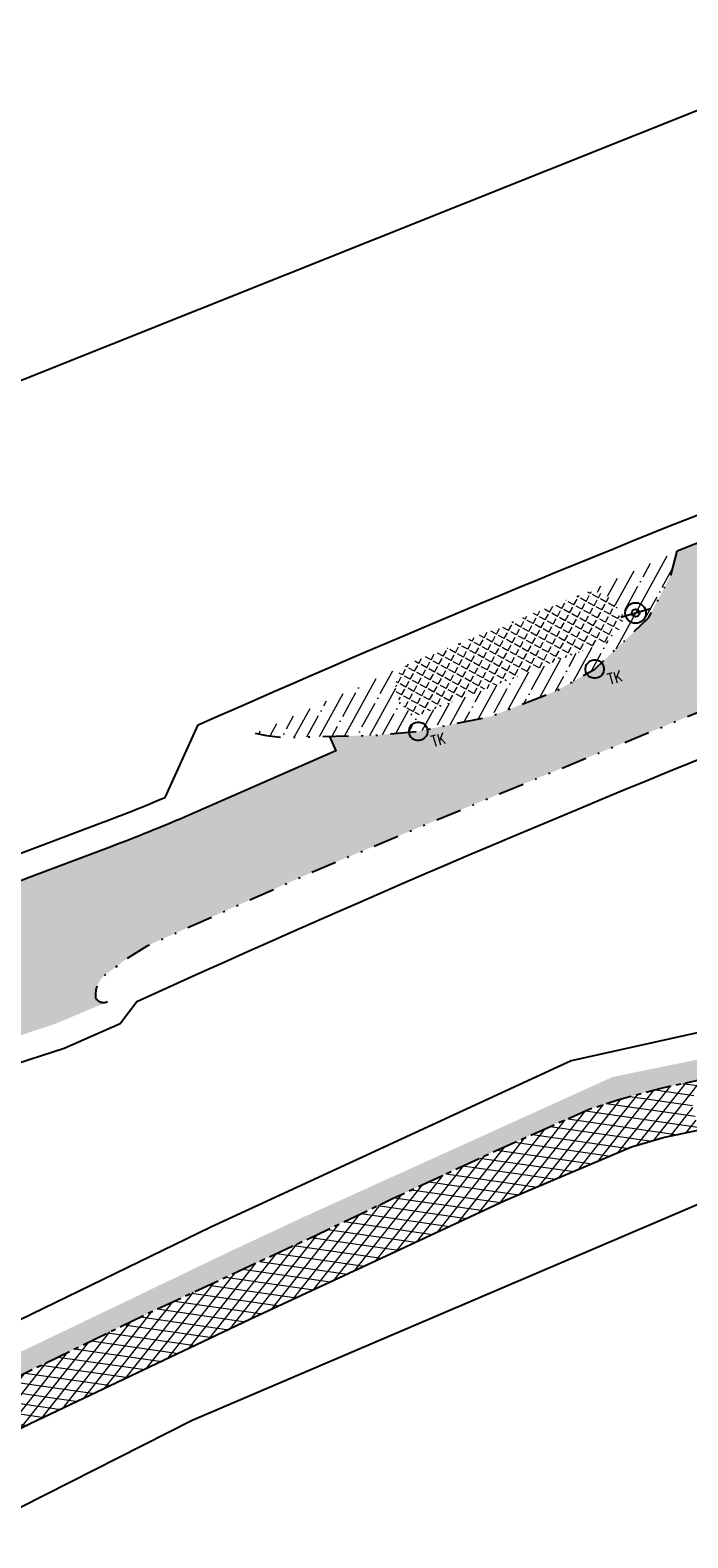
# Model space of a CAD drawing. Header units: metres. Extents: x 152057 to 155740, y 463538 to 465228.
# Tile 20 of 65: x 152577 to 152615, y 463956 to 464044. Entities that reach past the tile are written whole.
import ezdxf

# ---------------------------------------------------------------- set-up
doc = ezdxf.new("R2010")
doc.units = ezdxf.units.M
doc.linetypes.add('CENTER__G5', pattern=[2.4, 1.5, -0.3, 0.3, -0.3])
doc.linetypes.add('DIVIDE__G5', pattern=[3.75, 1.5, -0.75, 0, -0.75, 0, -0.75])
doc.layers.add('-DR-alg-kader', color=3, linetype='Continuous', plot=False)
for name, color, linetype in [('-DR-alg-projectgrens 1-500', 3, 'PROJECTGRENS_1-500'), ('-DR-v-inr-verkeersbordpaal', 2, 'Continuous'), ('-DR-v-rio-trottoirkolk', 1, 'Continuous'), ('-DR-v-vh-band 10x20', 5, 'CENTER__G5'), ('-DR-v-vh-band 18-20x25', 5, 'DIVIDE__G5'), ('-DR-v-vh-kantverharding', 1, 'Continuous')]:
    doc.layers.add(name, color=color, linetype=linetype)
for name, color, linetype, lineweight in [('-DR-v-gr-begroeiing', 84, 'Continuous', 9), ('-DR-v-gr-dempen watergang', 170, 'Continuous', 9), ('-DR-v-gr-frezen', 84, 'Continuous', 9), ('-DR-v-vh-arc-asfalt opbreken', 252, 'Continuous', 9), ('-DR-v-vh-arc-BSS keiformaat', 252, 'Continuous', 9)]:
    doc.layers.add(name, color=color, linetype=linetype, lineweight=lineweight)
doc.styles.add('18_100', font='romans.shx', dxfattribs={"width": 0.8, "height": 0.18})
doc.styles.add('18_200', font='romans.shx', dxfattribs={"width": 0.8, "height": 0.36})
doc.linetypes.add('PROJECTGRENS_1-500', pattern='A,0.8,-0.32,[133,ltypeshp.shx,S=0.32,R=0,X=-0.32,Y=0],-0.32,3.18', length=4.62)

# ---------------------------------------------------------------- blocks, each defined once
blk = doc.blocks.new('trottoirkolk bestaand')
at = {"ltscale": 2}
blk.add_ellipse((0, 0), major_axis=(-0.1271585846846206, 0.1271585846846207), ratio=0.9999999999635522, start_param=3.926990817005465, end_param=10.21017612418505, dxfattribs=at)
at = {"ltscale": 2, "style": '18_100', "width": 0.8000000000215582}
blk.add_text('TK', height=0.2160000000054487, dxfattribs=at).set_placement((0.1925943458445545, -0.3747726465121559))
at = {"style": '18_200', "width": 0.8}
blk.add_attdef('HOOGTE', (0.2141699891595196, 0.1788025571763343), '', height=0.25, dxfattribs=at)
blk = doc.blocks.new('verkeersbord')
blk.add_line((-0.2999998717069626, 0.0002770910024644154), (0.2999998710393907, -0.0002770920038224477))
for radius in [0.1999999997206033, 0.07454196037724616]:
    blk.add_circle((2.384185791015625e-11, -2.384185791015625e-11), radius)
at = {"style": '18_200', "width": 0.8}
blk.add_attdef('HOOGTE', (0.2445536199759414, 0.1777872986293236), '', height=0.25, dxfattribs=at)

msp = doc.modelspace()

# ---------------------------------------------------------------- hatches: boundary and pattern name
at = {"layer": '-DR-v-gr-begroeiing'}
h = msp.add_hatch(dxfattribs=at)
h.set_pattern_fill('ANSI38', color=256, scale=0.15)
h.set_pattern_definition([(66.78165376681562, (152421.663329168, 463846.2438439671), (-0.4376781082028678, 0.1877549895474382), []), (156.7816537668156, (152421.663329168, 463846.2438439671), (-1.063111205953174, -0.0621681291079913), [1.190625, -0.714375])])
h.paths.add_polyline_path([(152593.505, 463973.399), (152597.99, 463975.538), (152603.68, 463978.185), (152609.419, 463980.7430000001), (152611.113, 463981.309), (152613.646, 463981.9820000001), (152624.575, 463984.3780000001), (152624.981, 463984.4540000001), (152637.31, 463989.3640000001), (152646.467, 463992.9190000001), (152646.2626940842, 463993.7721455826), (152646.1064248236, 463993.7099647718), (152636.8292489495, 463990.078287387), (152634.9502701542, 463989.3112960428), (152627.4480333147, 463986.3724611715), (152625.7211919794, 463985.8195909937), (152623.6636261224, 463985.1558600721), (152615.8517750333, 463983.6657902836), (152610.8241200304, 463982.6375646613), (152592.8465468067, 463974.4834475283), (152588.777342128, 463972.5801579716), (152568.6037097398, 463962.9002536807), (152561.7221882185, 463959.4859795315), (152541.0998500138, 463948.5864434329), (152515.7911399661, 463934.3202979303), (152514.3020652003, 463933.4598325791), (152514.1084362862, 463933.3438107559), (152515.084190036, 463931.7153745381), (152516.6520000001, 463932.8290000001), (152522.258, 463936.5140000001), (152534.341, 463943.3690000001), (152546.3430000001, 463949.932), (152558.8, 463956.496), (152571.045, 463962.6800000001), (152583.788, 463968.8730000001)])
at = {"layer": '-DR-v-gr-dempen watergang'}
h = msp.add_hatch(dxfattribs=at)
h.set_pattern_fill('ANGLE', color=256, scale=0.075, angle=45)
h.set_pattern_definition([(61.281974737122, (152511.2270875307, 463896.8356202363), (-0.4594357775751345, 0.2517216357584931), [0.381, -0.142875]), (151.281974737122, (152511.2270875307, 463896.8356202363), (-0.2517216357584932, -0.4594357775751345), [0.381, -0.142875])])
edge = h.paths.add_edge_path()
edge.add_line((152598.9742400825, 464003.9980461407), (152599.1378250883, 464003.582194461))
edge.add_line((152599.1378250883, 464003.582194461), (152610.5259999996, 464008.0619999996))
edge.add_line((152610.5259999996, 464008.0619999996), (152611.509, 464009.012))
edge.add_line((152611.509, 464009.012), (152611.196, 464009.599))
edge.add_line((152611.196, 464009.599), (152611.1356937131, 464009.8930263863))
edge.add_arc((152609.6330662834, 464009.3411067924), 1.600782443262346, 20.1684362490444, 102.1553742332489)
edge.add_line((152609.296, 464010.906), (152598.880839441, 464006.7182113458))
edge.add_arc((152599.7858992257, 464005.3876017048), 1.609240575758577, 124.222922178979, 239.7101925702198)
at = {"layer": '-DR-v-gr-frezen'}
h = msp.add_hatch(dxfattribs=at)
h.set_pattern_fill('ANSI35', color=256, scale=0.2)
h.set_pattern_definition([(61.281974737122, (152511.2270875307, 463896.8356202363), (-1.113783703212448, 0.6102342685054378), []), (61.281974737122, (152512.0890968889, 463897.0873950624), (-1.113783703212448, 0.6102342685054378), [1.5875, -0.3175, 0, -0.3175])])
edge = h.paths.add_edge_path()
edge.add_line((152598.8808394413, 464006.7182113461), (152589.9919999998, 464002.6830000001))
edge.add_line((152589.9919999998, 464002.6830000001), (152590.656, 464002.544))
edge.add_line((152590.656, 464002.544), (152591.571, 464002.4450000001))
edge.add_line((152591.571, 464002.4450000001), (152596.892, 464002.5550000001))
edge.add_line((152596.892, 464002.5550000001), (152599.489, 464002.7970000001))
edge.add_line((152599.489, 464002.7970000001), (152603.694, 464003.656))
edge.add_line((152603.694, 464003.656), (152607.58, 464005.17))
edge.add_line((152607.58, 464005.17), (152609.777, 464006.424))
edge.add_line((152609.777, 464006.424), (152612.909, 464009.4050000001))
edge.add_line((152612.909, 464009.4050000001), (152614.2, 464011.8700000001))
edge.add_line((152614.2, 464011.8700000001), (152614.5766643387, 464013.3000689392))
edge.add_line((152614.5766643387, 464013.3000689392), (152609.2959999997, 464010.906))
edge.add_arc((152609.6330662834, 464009.3411067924), 1.600782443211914, 20.168436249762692, 102.15537424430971, ccw=False)
edge.add_line((152611.135693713, 464009.8930263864), (152611.196, 464009.599))
edge.add_line((152611.196, 464009.599), (152611.509, 464009.012))
edge.add_line((152611.509, 464009.012), (152610.5259999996, 464008.0619999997))
edge.add_line((152610.5259999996, 464008.0619999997), (152599.1378250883, 464003.582194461))
edge.add_line((152599.1378250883, 464003.582194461), (152598.9742400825, 464003.9980461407))
edge.add_arc((152599.7858992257, 464005.3876017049), 1.609240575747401, 124.2229221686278, 239.7101925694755, ccw=False)
at = {"layer": '-DR-v-vh-arc-asfalt opbreken'}
h = msp.add_hatch(dxfattribs=at)
h.set_pattern_fill('AVH-ASFALT_LAAG1-D', color=256, scale=20, angle=90, pattern_type=2)
h.set_pattern_definition([(171.7816537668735, (121881.1328941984, 951214.3527017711), (-0.08576751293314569, -0.5938383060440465), []), (231.7816537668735, (121881.1328941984, 951214.3527017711), (0.4713953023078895, -0.3711959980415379), [])])
edge = h.paths.add_edge_path()
edge.add_line((152615.3393744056, 463981.5166598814), (152624.6986502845, 463983.6365808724))
edge.add_arc((152621.1741790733, 463999.1923065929), 15.95000000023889, 282.7660110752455, 292.0542801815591)
edge.add_line((152627.1631617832, 463984.4093912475), (152638.0198330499, 463988.8077399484))
edge.add_line((152638.0198330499, 463988.8077399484), (152651.9019016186, 463994.0680171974))
edge.add_line((152651.9019016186, 463994.0680171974), (152656.744438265, 463995.6624973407))
edge.add_arc((152641.7481608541, 464041.2071365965), 47.95000001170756, 288.2249296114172, 296.8819693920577)
edge.add_line((152663.4289472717, 463998.4386201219), (152667.5588937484, 464000.5322276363))
edge.add_line((152667.5588937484, 464000.5322276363), (152667.0191692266, 464001.5656233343))
edge.add_line((152667.0191692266, 464001.5656233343), (152661.402, 463998.4700000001))
edge.add_line((152661.402, 463998.4700000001), (152660.551, 463998.0500000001))
edge.add_line((152660.551, 463998.0500000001), (152659.291, 463997.5350000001))
edge.add_line((152659.291, 463997.5350000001), (152654.593, 463995.872))
edge.add_line((152654.593, 463995.872), (152646.4669999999, 463992.9190000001))
edge.add_line((152646.4669999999, 463992.9190000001), (152637.31, 463989.3640000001))
edge.add_line((152637.31, 463989.3640000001), (152624.9809999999, 463984.4540000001))
edge.add_line((152624.9809999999, 463984.4540000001), (152624.5749999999, 463984.3780000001))
edge.add_line((152624.5749999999, 463984.3780000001), (152613.646, 463981.9820000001))
edge.add_line((152613.646, 463981.9820000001), (152611.113, 463981.3090000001))
edge.add_line((152611.113, 463981.3090000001), (152609.419, 463980.7430000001))
edge.add_line((152609.419, 463980.7430000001), (152603.68, 463978.1850000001))
edge.add_line((152603.68, 463978.1850000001), (152597.99, 463975.5380000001))
edge.add_line((152597.99, 463975.5380000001), (152593.505, 463973.3990000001))
edge.add_line((152593.505, 463973.3990000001), (152583.788, 463968.8730000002))
edge.add_line((152583.788, 463968.8730000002), (152571.045, 463962.6800000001))
edge.add_line((152571.045, 463962.6800000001), (152558.8, 463956.4960000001))
edge.add_line((152558.8, 463956.4960000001), (152546.3430000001, 463949.9320000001))
edge.add_line((152546.3430000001, 463949.9320000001), (152534.341, 463943.3690000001))
edge.add_line((152534.341, 463943.3690000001), (152522.258, 463936.5140000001))
edge.add_line((152522.258, 463936.5140000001), (152522.120322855, 463936.4235004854))
edge.add_line((152522.120322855, 463936.4235004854), (152523.6830080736, 463933.7115445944))
edge.add_line((152523.6830080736, 463933.7115445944), (152524.099, 463933.9830000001))
edge.add_line((152524.099, 463933.9830000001), (152530.778, 463937.5910000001))
edge.add_line((152530.778, 463937.5910000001), (152540.983, 463943.8440000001))
edge.add_line((152540.983, 463943.8440000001), (152551.422, 463949.4950000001))
edge.add_line((152551.422, 463949.4950000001), (152559.181, 463953.5740000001))
edge.add_line((152559.181, 463953.5740000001), (152569.117, 463958.5650000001))
edge.add_line((152569.117, 463958.5650000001), (152576.877, 463962.3960000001))
edge.add_line((152576.877, 463962.3960000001), (152589.6850000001, 463968.4810000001))
edge.add_line((152589.6850000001, 463968.4810000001), (152598.451, 463972.5820000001))
edge.add_line((152598.451, 463972.5820000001), (152604.53, 463975.4190000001))
edge.add_line((152604.53, 463975.4190000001), (152611.911, 463978.5370000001))
edge.add_line((152611.911, 463978.5370000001), (152613.849, 463979.0990000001))
edge.add_line((152613.849, 463979.0990000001), (152615.8192363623, 463979.5242626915))
edge.add_line((152615.8192363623, 463979.5242626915), (152615.3393744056, 463981.5166598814))
at = {"layer": '-DR-v-vh-arc-BSS keiformaat'}
h = msp.add_hatch(dxfattribs=at)
h.set_pattern_fill('ANSI36', color=256, scale=0.1, angle=90)
h.set_pattern_definition([(151.281974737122, (152511.2270875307, 463896.8356202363), (-0.6398389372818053, -0.0114684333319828), [0.7937500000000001, -0.15875, 0, -0.15875])])
edge = h.paths.add_edge_path()
edge.add_line((152710.034, 464038.9790000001), (152708.664, 464039.7420000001))
edge.add_line((152708.664, 464039.7420000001), (152707.164, 464041.469))
edge.add_line((152707.164, 464041.469), (152706.3420000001, 464042.9460000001))
edge.add_line((152706.3420000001, 464042.9460000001), (152705.4414391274, 464045.0820171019))
edge.add_line((152705.4414391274, 464045.0820171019), (152684.4905958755, 464038.1499080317))
edge.add_line((152684.4905958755, 464038.1499080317), (152686.277, 464037.639))
edge.add_line((152686.277, 464037.639), (152688.076, 464036.5620000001))
edge.add_line((152688.076, 464036.5620000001), (152689.542, 464035.1800000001))
edge.add_arc((152689.1220981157, 464034.988396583), 0.4615511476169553, -66.53263217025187, 24.527461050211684, ccw=False)
edge.add_line((152689.3059001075, 464034.5650217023), (152683.122, 464032.2860000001))
edge.add_line((152683.122, 464032.2860000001), (152670.7920000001, 464028.513))
edge.add_line((152670.7920000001, 464028.513), (152665.532, 464026.8850000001))
edge.add_line((152665.532, 464026.8850000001), (152657.11, 464024.0040000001))
edge.add_line((152657.11, 464024.0040000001), (152643.6510000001, 464019.312))
edge.add_line((152643.6510000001, 464019.312), (152637.0000000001, 464016.697))
edge.add_line((152637.0000000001, 464016.697), (152627.5419999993, 464013.1969999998))
edge.add_arc((152627.3453418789, 464013.621195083), 0.4675637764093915, 153.7490782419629, 294.8725813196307, ccw=False)
edge.add_line((152626.9259999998, 464013.8279999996), (152632.6222896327, 464023.3240711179))
edge.add_arc((152637.7675705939, 464020.2376356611), 5.999999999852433, 115.6640101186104, 149.0422465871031, ccw=False)
edge.add_arc((152635.3855591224, 464025.1950564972), 0.500000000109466, 20.559979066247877, 115.66401009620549, ccw=False)
edge.add_line((152635.8537116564, 464025.3706503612), (152636.6213500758, 464023.3240419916))
edge.add_line((152636.6213500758, 464023.3240419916), (152666.4440472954, 464034.509889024))
edge.add_line((152666.4440472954, 464034.509889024), (152666.1486858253, 464035.297355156))
edge.add_arc((152667.0849908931, 464035.6485428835), 0.9999999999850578, 105.7785867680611, 200.5599790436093, ccw=False)
edge.add_line((152666.8130702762, 464036.6108625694), (152663.9056180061, 464036.0377498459))
edge.add_arc((152664.8726032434, 464031.132146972), 5.00000000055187, 101.1510987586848, 110.4789074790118)
edge.add_line((152663.1232905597, 464035.8161522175), (152630.3513540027, 464024.2795125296))
edge.add_arc((152633.7132071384, 464014.7295533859), 10.12441485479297, 109.3934965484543, 124.5752313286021)
edge.add_arc((152635.375545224, 464012.3176271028), 13.0537076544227, 124.5752313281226, 151.1656309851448)
edge.add_line((152623.9402683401, 464018.6131593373), (152623.5094848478, 464017.790633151))
edge.add_arc((152623.9524146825, 464017.5586565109), 0.5000000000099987, 152.3574988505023, 292.1309985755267)
edge.add_line((152624.1407774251, 464017.095494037), (152614.5766643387, 464013.3000689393))
edge.add_line((152614.5766643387, 464013.3000689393), (152614.2000000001, 464011.8700000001))
edge.add_line((152614.2000000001, 464011.8700000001), (152612.9090000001, 464009.4050000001))
edge.add_line((152612.9090000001, 464009.4050000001), (152609.777, 464006.4240000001))
edge.add_line((152609.777, 464006.4240000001), (152607.58, 464005.17))
edge.add_line((152607.58, 464005.17), (152603.694, 464003.656))
edge.add_line((152603.694, 464003.656), (152599.489, 464002.7970000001))
edge.add_line((152599.489, 464002.7970000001), (152596.8920000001, 464002.5550000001))
edge.add_line((152596.8920000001, 464002.5550000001), (152594.3174431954, 464002.501776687))
edge.add_line((152594.3174431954, 464002.501776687), (152594.6808529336, 464001.6635795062))
edge.add_line((152594.6808529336, 464001.6635795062), (152585.8751901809, 463997.7927248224))
edge.add_arc((152546.3481498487, 464089.6492057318), 100.0000000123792, 290.66737642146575, 293.2828394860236, ccw=False)
edge.add_line((152581.642365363, 463996.0846913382), (152576.6668131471, 463994.2078236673))
edge.add_arc((152603.1374747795, 463924.0344378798), 75.00000000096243, 110.6673764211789, 113.7325281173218)
edge.add_line((152572.952408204, 463992.6920066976), (152573.051, 463991.958))
edge.add_line((152573.051, 463991.958), (152573.0550000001, 463989.702))
edge.add_line((152573.0550000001, 463989.702), (152572.3735680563, 463987.2544715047))
edge.add_line((152572.3735680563, 463987.2544715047), (152572.092, 463986.9990000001))
edge.add_line((152572.092, 463986.9990000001), (152571.402, 463986.421))
edge.add_line((152571.402, 463986.421), (152569.704, 463985.3010000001))
edge.add_line((152569.704, 463985.3010000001), (152567.4730000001, 463984.224))
edge.add_line((152567.4730000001, 463984.224), (152559.3480000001, 463980.4620000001))
edge.add_line((152559.3480000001, 463980.4620000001), (152575.072, 463984.658))
edge.add_line((152575.072, 463984.658), (152578.312, 463985.724))
edge.add_line((152578.312, 463985.724), (152581.3820000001, 463987.013))
edge.add_arc((152581.1559578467, 463987.4715609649), 0.5112467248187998, 208.5784709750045, 296.2404423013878, ccw=False)
edge.add_arc((152582.3139531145, 463987.4057386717), 1.616862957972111, 138.9293538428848, 186.3468245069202, ccw=False)
edge.add_line((152581.095, 463988.4680000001), (152582.529, 463989.5550000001))
edge.add_line((152582.529, 463989.5550000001), (152583.7340000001, 463990.3050000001))
edge.add_line((152583.7340000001, 463990.3050000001), (152593.663, 463994.74))
edge.add_line((152593.663, 463994.74), (152604.646, 463999.3290000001))
edge.add_line((152604.646, 463999.3290000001), (152617.314, 464004.527))
edge.add_line((152617.314, 464004.527), (152627.857, 464008.6830000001))
edge.add_line((152627.857, 464008.6830000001), (152638.1760000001, 464012.7380000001))
edge.add_line((152638.1760000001, 464012.7380000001), (152645.373, 464015.3950000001))
edge.add_line((152645.373, 464015.3950000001), (152659.384, 464020.3300000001))
edge.add_line((152659.384, 464020.3300000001), (152667.367, 464022.959))
edge.add_line((152667.367, 464022.959), (152672.998, 464024.804))
edge.add_line((152672.998, 464024.804), (152683.6540000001, 464028.115))
edge.add_line((152683.6540000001, 464028.115), (152693.052, 464030.9950000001))
edge.add_line((152693.052, 464030.9950000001), (152694.3976513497, 464031.2805812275))
edge.add_line((152694.3976513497, 464031.2805812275), (152707.497, 464035.605))
edge.add_line((152707.497, 464035.605), (152715.8920000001, 464038.175))
edge.add_line((152715.8920000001, 464038.175), (152715.977, 464038.426))
edge.add_line((152715.977, 464038.426), (152712.173, 464038.198))
edge.add_line((152712.173, 464038.198), (152710.034, 464038.9790000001))

# ---------------------------------------------------------------- linework, layer by layer
at = {"layer": '-DR-alg-kader'}
msp.add_lwpolyline([(152866.9292938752, 464024.1721610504), (152421.6633291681, 463846.2438439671), (152381.9587829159, 463945.6045493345), (152827.2247476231, 464123.5328664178)], close=True, dxfattribs=at)
at = {"layer": '-DR-alg-projectgrens 1-500', "flags": 128}
for points in [[(152877.706645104, 464076.4434349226), (152906.2492034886, 464079.6061360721), (152930.6803876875, 464081.6383140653), (152941.2223367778, 464082.4338940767), (152942.7717158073, 464081.1764585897), (152971.7402047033, 464083.3286589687, 0.342855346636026), (152979.3888824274, 464090.2392996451), (152980.9862359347, 464099.249747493), (152988.4203223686, 464097.9318480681), (152987.9335306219, 464095.1859238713), (153019.5858828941, 464091.8286668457, -0.1186970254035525), (153016.4517935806, 464101.6404958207), (153016.1864530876, 464105.27444543), (153022.9304224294, 464105.7048167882), (153023.1912559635, 464102.1325918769, 0.1004424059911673), (153024.8265199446, 464096.2944404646), (153028.2077944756, 464091.4587020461, 0.09518826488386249), (153031.4830929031, 464088.2777545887), (153034.398681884, 464086.3634635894, 0.1236645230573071), (153043.1873450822, 464083.3049202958), (153077.7593281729, 464080.22609248), (153090.0325303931, 464077.3256021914), (153105.7370416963, 464074.2000628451), (153139.0722904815, 464069.1884082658), (153190.9938920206, 464059.082407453), (153197.3451861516, 464057.6405184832), (153196.935937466, 464056.375341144), (153233.2128316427, 464046.6791584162), (153241.6129573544, 464046.3341116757, -0.02169002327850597), (153245.7174522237, 464045.9867576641), (153246.0514625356, 464047.2560449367), (153260.8720105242, 464043.3651558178), (153260.6278963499, 464042.5467247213), (153270.7480441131, 464039.8724752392), (153281.1154799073, 464037.089652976), (153287.2631329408, 464035.6056678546), (153334.587966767, 464023.4818034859), (153336.6676094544, 464022.9112940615), (153337.8094259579, 464022.622876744), (153349.261336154, 464019.7053329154), (153359.9169936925, 464016.8094259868), (153371.2663868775, 464013.9233603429), (153434.6802902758, 463997.3555882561), (153441.0296959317, 464001.1331168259), (153452.4133553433, 463998.1484649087), (153454.7727597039, 463994.1826933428), (153454.2648992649, 463992.2388343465), (153484.5439267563, 463984.328013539), (153488.726740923, 463994.719630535), (153490.1799528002, 463998.1692355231), (153498.752318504, 464019.3320714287), (153506.3087806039, 464025.1224937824), (153511.0612408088, 464018.9205652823), (153507.5063160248, 464016.1964709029, 0.1338115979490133), (153504.1015077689, 464011.7261107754), (153497.4015256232, 463995.1856798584), (153495.9516377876, 463991.7439654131), (153493.7930224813, 463986.3811874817), (153495.9279796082, 463985.5677231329), (153494.6368078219, 463982.8456030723), (153500.4811823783, 463981.0118616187), (153504.701397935, 463990.3997949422), (153505.7593740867, 463990.095255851, -0.02807528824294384), (153506.9405326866, 463993.6305538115), (153511.4484990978, 464004.9637278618, 0.04528067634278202), (153515.3915965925, 464018.2704507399), (153521.7582144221, 464017.1274433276, -0.03401614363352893), (153518.8054064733, 464006.2052663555), (153517.3241729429, 464001.6793986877), (153512.7675004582, 463990.2237759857, 0.08949013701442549), (153511.0030748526, 463981.5229611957), (153510.8992966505, 463976.7126222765, 0.3436135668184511), (153511.1931006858, 463976.3183236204), (153557.1466330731, 463963.6759350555), (153587.9108573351, 463955.4175184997, -0.02128425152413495), (153693.7068401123, 463922.1312519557), (153723.3956488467, 463910.984381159), (153733.0827201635, 463907.309457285), (153743.4536273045, 463903.3298182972), (153750.0465522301, 463900.6119022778), (153754.820777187, 463898.6850581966), (153787.293033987, 463885.9911118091), (153839.5472973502, 463866.643375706), (153847.2165598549, 463865.1235938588), (153850.4942581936, 463866.2110339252), (153852.7758944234, 463867.9720395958), (153869.0712926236, 463894.4618309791), (153870.0799455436, 463899.95915637), (153913.6994950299, 463968.6658241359), (153911.4347349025, 463970.0564111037), (153914.6492963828, 463976.0066248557), (153916.8148530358, 463974.7900178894), (153920.975698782, 463981.2601311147), (153924.3782062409, 463979.0720227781), (153925.7051368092, 463979.3876664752), (153934.5741645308, 463993.586082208, -0.05165973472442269), (153949.3245574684, 464012.5300883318), (153950.4060801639, 464013.657104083, 0.01713651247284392), (153954.9099980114, 464018.6844865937), (153969.5425337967, 464036.1891904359), (153988.9116103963, 464059.5998258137, 0.3942505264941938), (153988.748262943, 464062.3246491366), (153986.0868916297, 464064.8533421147), (153992.7673758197, 464072.1718463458), (153999.5132165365, 464064.3445200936), (154000.4380710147, 464063.0968706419, -0.2499709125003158), (154001.5481921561, 464055.6505270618), (154000.863308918, 464053.7260877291), (153998.8320164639, 464051.0274402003), (153995.0853275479, 464053.8531911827), (153976.0163904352, 464030.8053225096), (153961.3701947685, 464013.2842775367, -0.01713651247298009), (153956.4812719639, 464007.8271431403), (153955.3997492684, 464006.7001273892, 0.05165973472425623), (153941.7154362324, 463989.1252932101), (153935.6346665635, 463979.3905964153), (153937.9515505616, 463977.9543338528), (153927.4705225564, 463961.0470310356), (153927.3018664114, 463957.0661684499), (153926.1305132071, 463952.9867512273), (153904.6968039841, 463925.181218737), (153861.1111270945, 463854.8689488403), (153869.6630002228, 463849.8369959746), (153870.9821236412, 463851.9594498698), (153875.6914930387, 463849.109667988), (153873.9100591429, 463846.2322148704, -0.0007539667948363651), (153877.5408403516, 463844.0518076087), (153878.933052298, 463846.8970165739), (153891.9274755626, 463838.7738646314), (153889.8253224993, 463835.3152719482, 0.4144915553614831), (153890.9675702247, 463830.6422416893), (153892.2526821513, 463829.8686220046), (153888.2742940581, 463823.2598527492), (153884.1075547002, 463813.9085045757), (153880.0444798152, 463805.5758876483), (153877.6306733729, 463802.6921358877), (153885.6858586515, 463798.7207995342), (153937.6143058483, 463774.6247613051), (153959.4164563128, 463764.2543216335), (153995.0944027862, 463745.9311732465), (154013.993628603, 463735.5322908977), (154050.4159738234, 463714.5022630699), (154056.4119918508, 463724.8868921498), (154053.7962939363, 463726.4897791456), (154058.1708208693, 463733.6284239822), (154067.7433502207, 463727.6810185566), (154065.5637786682, 463724.1400503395), (154063.7029406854, 463722.4098205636), (154056.9566240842, 463710.7257336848), (154061.3729713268, 463708.175763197), (154056.4723486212, 463699.2711177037), (154051.8651868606, 463696.9771842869), (154059.9773527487, 463678.0274344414), (153985.8892072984, 463713.2415161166), (153983.7662012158, 463718.8122350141), (153968.9566860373, 463738.3849087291), (153972.5758185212, 463745.6888115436), (153935.7046397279, 463764.8208488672), (153869.3099319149, 463795.3215700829), (153863.8930122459, 463793.5791791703), (153855.1820279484, 463796.8470698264), (153856.7590818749, 463799.1992675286), (153853.3703980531, 463801.286376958), (153852.2085423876, 463798.9949387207), (153842.6516944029, 463804.4397415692), (153840.8769880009, 463806.3693538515), (153840.9818543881, 463807.0485796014), (153773.4675892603, 463843.4161208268), (153762.1069470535, 463846.9341491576), (153689.4547910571, 463879.6010193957), (153681.7636817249, 463883.8979410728), (153680.9835972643, 463885.6500728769), (153668.3285351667, 463890.5401352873), (153597.1432056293, 463913.1088679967), (153593.5831653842, 463911.5055137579), (153515.8743613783, 463932.1311434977), (153512.6986489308, 463930.4245847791), (153501.3881492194, 463933.3553382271), (153497.4506086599, 463928.8627439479), (153493.7083904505, 463932.0913732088), (153476.4702446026, 463936.9532421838), (153475.3952252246, 463933.7680065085), (153467.038216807, 463935.8203192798), (153468.4366927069, 463942.1948855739), (153459.9462030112, 463947.5285776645), (153450.2188935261, 463951.0847456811), (153328.2242483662, 463984.9960030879), (153323.1607710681, 463986.2243367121), (153320.5505400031, 463988.6688705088), (153239.2728836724, 464007.6867160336), (153227.0964270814, 464007.4560105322), (153179.7532577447, 464017.517969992), (153164.9432870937, 464021.6715761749), (153159.1904697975, 464024.6260997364), (153132.6132557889, 464029.3871602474), (153109.2173613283, 464033.881354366), (153051.3923878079, 464036.0547119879), (153024.3830837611, 464032.1835664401), (153004.9403893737, 464033.5332338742), (152999.946965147, 464027.7777209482), (152987.0197312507, 464030.9069458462), (152972.3774583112, 464031.8120006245), (152972.4940959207, 464029.6312307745), (152967.8031160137, 464029.4458561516), (152966.7049804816, 464032.9415339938), (152914.4464966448, 464036.024902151), (152888.387911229, 464036.5568310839), (152883.1368597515, 464031.7951381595), (152878.309744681, 464036.0822030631), (152858.7561469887, 464036.5368471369), (152848.3626950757, 464035.8491490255), (152828.2328875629, 464033.9459401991), (152814.5238059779, 464032.0038618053), (152800.4039394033, 464029.5865071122), (152772.8755484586, 464024.6502509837), (152737.9155121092, 464016.8142603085), (152693.2109410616, 464004.4941815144), (152679.1227762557, 463999.4230573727), (152674.8170142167, 463997.9908467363), (152627.1253774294, 463980.047144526), (152586.3088736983, 463962.6030839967), (152553.3087879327, 463945.8539103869), (152534.8234612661, 463936.3006823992), (152515.0280717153, 463924.0769699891), (152509.8769254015, 463918.6796291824), (152508.7992824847, 463913.6914140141), (152502.234109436, 463912.6969625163), (152491.0537555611, 463903.3340642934), (152488.1795355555, 463896.0394673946), (152481.7216896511, 463892.2594651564), (152480.408838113, 463894.7316253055), (152453.5658761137, 463879.0207258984, 0.03755201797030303), (152440.8796901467, 463870.2556725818), (152430.3260935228, 463861.7271428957), (152410.6930936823, 463845.8614027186, -0.02345910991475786), (152406.3671775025, 463842.6889864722), (152398.6802331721, 463837.5882138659, 0.03391962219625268), (152389.7721062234, 463830.7645683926), (152287.2480054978, 463740.5756379), (152280.9996343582, 463747.3067286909), (152290.6019966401, 463755.7548895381), (152299.5174451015, 463763.6391704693), (152309.6960162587, 463772.5594233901), (152317.8293885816, 463779.6949953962), (152328.8660476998, 463789.4200515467), (152336.7337283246, 463796.3847688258), (152347.2688422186, 463805.675869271), (152354.7357902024, 463812.2838223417), (152366.3291996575, 463822.5266015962), (152374.7059061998, 463829.8204411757), (152385.9072870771, 463839.5408799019), (152390.9712219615, 463843.5274904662), (152396.3865767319, 463847.0850819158), (152400.2053968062, 463849.628639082), (152403.3968138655, 463851.8208421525), (152405.3655073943, 463853.3868704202), (152412.0298127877, 463858.7640822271), (152421.5061053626, 463866.4030630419), (152430.5903917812, 463873.8951960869), (152439.6634512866, 463880.9737555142), (152444.2541490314, 463884.0772927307), (152449.9361107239, 463887.6127355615), (152457.7951992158, 463892.1663277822), (152471.6062557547, 463900.0651440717, 0.3968836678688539), (152472.4054507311, 463902.6891375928), (152465.6496833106, 463916.3252018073), (152462.3068534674, 463921.7600621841), (152454.3582976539, 463929.7086179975), (152457.803257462, 463933.1535778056), (152448.4079582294, 463944.5101545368), (152439.8914804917, 463954.8045657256), (152437.1566161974, 463958.1103710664, 0.03199809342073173), (152428.8295671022, 463966.9572955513), (152419.3581361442, 463959.6290748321), (152407.2466793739, 463965.0727317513), (152409.1293876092, 463969.1209089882), (152407.7077506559, 463972.9277026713), (152405.5722874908, 463973.9385797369), (152410.2145561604, 463984.2243569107), (152395.7397401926, 463999.0643765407, 0.04940599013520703), (152383.4750489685, 464008.0416435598), (152234.8525099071, 464095.8268121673, 0.006341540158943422), (152225.4537809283, 464101.2125096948, 0.05244770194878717), (152146.9438386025, 464134.8934108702), (152140.1821231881, 464137.0906539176, -0.03603781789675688), (152138.3253619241, 464137.8436801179, 0.102357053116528), (152127.9789035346, 464140.1390671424, -0.05537896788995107), (152124.8655822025, 464140.1950274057), (152113.5339093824, 464141.6605683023), (152114.9138205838, 464152.3301458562), (152123.4526777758, 464151.1854252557, 0.3467581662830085), (152131.6001305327, 464156.597941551), (152134.7312803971, 464167.83113026), (152135.4757729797, 464170.4340872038), (152145.8051981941, 464167.5219082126), (152145.0704836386, 464164.9190824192), (152142.6694250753, 464156.402588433, 0.3968720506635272), (152147.6804692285, 464146.796418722), (152150.5133206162, 464145.8122554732, -0.04956241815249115), (152240.2363374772, 464104.9577741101), (152388.8625818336, 464017.1704161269, -0.04948153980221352), (152402.8358871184, 464006.9387336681), (152407.861882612, 464002.4292762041), (152424.5939065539, 463998.4447005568), (152429.4694975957, 464001.1851263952), (152440.1057825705, 463997.5478466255), (152445.940450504, 463971.4511414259), (152468.3669927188, 463944.3192870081), (152479.6650876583, 463952.0391397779), (152484.2398055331, 463956.8956256), (152488.3041570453, 463954.6681102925, 0.1259989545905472), (152491.454791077, 463954.2741827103), (152491.8462974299, 463954.323891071, 0.0935808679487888), (152495.434318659, 463955.7449050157, 0.01581002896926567), (152495.8581125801, 463955.9645765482), (152508.3367126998, 463962.9418583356, -0.02372433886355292), (152559.6873837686, 463988.5367418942), (152572.4447657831, 463994.2183634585), (152581.1129521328, 463997.4881590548, 0.00994004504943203), (152584.7487320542, 463998.9428372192), (152586.6572815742, 464003.1687533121, -0.01145812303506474), (152621.9809427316, 464017.8659590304), (152622.6185206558, 464019.3225347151, -0.116824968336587), (152627.116492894, 464024.3008846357, -0.06633987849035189), (152629.8532729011, 464025.6944030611), (152662.6126850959, 464037.2266338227, -0.04013951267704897), (152663.6155224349, 464037.5094307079), (152666.7407450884, 464038.1254700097), (152681.8975396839, 464039.8586958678, -0.08557589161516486), (152684.4420310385, 464039.7138157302), (152706.3943212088, 464046.9772784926), (152707.2660689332, 464044.3426041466), (152724.6539852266, 464048.6736558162), (152724.2165573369, 464050.6258087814), (152728.0990512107, 464051.5928758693), (152728.5364791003, 464049.6407229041), (152738.2544279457, 464052.0613084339, -0.02379447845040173), (152748.1947763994, 464054.040497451), (152763.9201755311, 464056.4003758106), (152784.6729773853, 464060.6317866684), (152815.2879453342, 464065.8111866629), (152824.5741657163, 464069.110528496), (152858.8745610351, 464074.3100895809), (152874.9706884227, 464076.1209430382)], [(152987.0880438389, 464085.6336830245), (153017.4017394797, 464082.2137261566, 0.1309817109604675), (153024.2220550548, 464077.1426315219), (153027.3255645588, 464075.9071311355), (153027.4985722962, 464079.3389018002, -0.5796896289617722), (153029.8199357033, 464080.5172646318), (153030.3372366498, 464080.1776198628, 0.1236645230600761), (153042.5309316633, 464075.9340912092), (153058.9837906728, 464074.4688723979), (153058.7781531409, 464072.1597802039), (153066.6900837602, 464071.3565688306, -0.0140786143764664), (153068.2813270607, 464071.1496218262), (153069.2159393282, 464070.8482356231), (153081.1997240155, 464068.0030051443), (153088.1270487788, 464066.5499431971), (153088.5120990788, 464068.3856312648), (153116.1552745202, 464061.8527997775, 0.01391721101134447), (153154.3988171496, 464053.931623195, -0.01573698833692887), (153227.4355736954, 464038.5265433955, 0.03386108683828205), (153232.9942272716, 464037.562915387), (153232.3648175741, 464035.1288824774), (153258.8206345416, 464028.2877474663), (153260.0592012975, 464033.0591261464), (153268.3923856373, 464030.9555307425), (153279.460123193, 464027.9096765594), (153288.5948554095, 464025.69405193), (153292.2855441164, 464024.3478742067), (153293.3755420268, 464023.9738749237), (153297.3181153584, 464022.5358091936), (153301.6819731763, 464020.7092159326), (153303.4645788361, 464019.9052957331), (153306.5207028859, 464018.613490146), (153309.9241189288, 464017.3219426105), (153314.0360544, 464015.9811826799), (153327.1290438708, 464012.5509678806), (153338.4406259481, 464009.5240093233), (153346.600019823, 464007.4293947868), (153358.0220421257, 464004.4131811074), (153368.5030627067, 464001.6766535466), (153378.5095278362, 463999.0733530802), (153382.1149501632, 463998.0938683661), (153392.2034123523, 463995.3860602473), (153414.0660147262, 463989.7844183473), (153421.1146055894, 463987.8779880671), (153427.2380301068, 463986.3233725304), (153439.2712182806, 463983.1117885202), (153439.753899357, 463982.9907956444), (153442.2535572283, 463980.5261640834), (153449.8269510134, 463978.5023083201), (153449.5946287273, 463977.6063916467), (153479.8917481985, 463969.7499734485), (153480.1368006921, 463970.6949822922, 0.2398281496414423), (153490.0777172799, 463973.8582433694), (153496.8157401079, 463971.7441092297), (153495.6508222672, 463968.9132399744, 0.4545064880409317), (153496.9356981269, 463966.3380667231), (153503.9711391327, 463964.5056013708), (153502.3059993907, 463958.0157475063, 0.04272763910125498), (153500.344741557, 463958.0860477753, 0.7099078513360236), (153499.2774912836, 463954.4638399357, 0.04645696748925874), (153501.1180951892, 463953.3859110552), (153500.1023585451, 463949.4270947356), (153492.1442888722, 463951.6989706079), (153489.06975231, 463946.3048804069), (153484.1109007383, 463947.7772114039, 0.1765992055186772), (153480.0126553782, 463952.1035159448), (153473.6481256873, 463954.0808434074), (153458.4569434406, 463958.8153904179), (153447.371830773, 463962.2469017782), (153432.8155051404, 463966.5839783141), (153416.2901003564, 463971.4009260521), (153397.5548035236, 463976.3223681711), (153387.232525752, 463979.166281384), (153384.2606308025, 463980.078841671), (153381.6279769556, 463981.2146493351), (153377.8536211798, 463982.8443937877), (153373.5904581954, 463984.6285058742), (153371.6666796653, 463985.3687335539), (153366.2555210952, 463987.3070439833), (153362.0038206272, 463988.653044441), (153361.9326776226, 463988.6717662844), (153328.9983155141, 463997.2176007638), (153313.7100457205, 464001.2574078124), (153262.6664887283, 464014.5655530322), (153260.7500026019, 464015.0701544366), (153226.5455903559, 464024.0791602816), (153201.6811946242, 464030.1430854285), (153174.4920114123, 464036.0114633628), (153144.7451375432, 464041.5910045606), (153140.9175333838, 464042.2008092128), (153122.4588666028, 464045.1436692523), (153118.0286864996, 464045.7666476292), (153112.470945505, 464046.4661047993), (153108.9839985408, 464047.0242167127), (153094.8676705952, 464048.6458494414), (153086.4538229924, 464049.4583454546), (153078.4080037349, 464050.0582706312), (153070.4217617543, 464050.5094707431), (153062.3964519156, 464050.8442763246), (153053.914679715, 464051.0708311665), (153045.8755453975, 464051.149027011), (153042.3564969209, 464051.1339926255), (153017.5135214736, 464051.0680179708), (153009.4800119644, 464050.7383897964, 0.2928382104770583), (152996.2093003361, 464041.8341243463), (152975.4680629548, 464043.2105370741, 0.1120653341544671), (152967.4077748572, 464047.287174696), (152922.5531758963, 464046.3778866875, 0.004988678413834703), (152909.6726690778, 464047.0072401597, 0.01202716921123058), (152883.3879462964, 464047.367085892, 0.02351401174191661), (152860.0031598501, 464046.1894458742, 0.003558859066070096), (152832.7378218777, 464044.0034761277, 0.009941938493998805), (152821.1947861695, 464042.7354225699, 0.01011938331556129), (152772.1571013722, 464034.1767521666, 0.02116209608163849), (152703.203865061, 464016.9615864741), (152685.1044047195, 464011.5977738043), (152657.0346675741, 464002.1312093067), (152653.3042972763, 463998.8505299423), (152651.9049128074, 463997.8468694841), (152649.3762996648, 463996.8407264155), (152645.5141047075, 463995.4455431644), (152625.4574144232, 463987.5585401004, -0.0397315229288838), (152622.8311000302, 463986.7598030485), (152615.3237173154, 463985.1139352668), (152608.392887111, 463983.5737420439), (152587.3625514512, 463973.847496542), (152566.041630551, 463963.5143324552), (152545.3179974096, 463952.7831571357), (152520.6375849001, 463939.0990700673, 0.01231987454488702), (152515.6857100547, 463935.9124524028), (152513.4914769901, 463934.6042793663), (152502.7694165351, 463952.4391717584), (152511.4845171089, 463957.3121312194, -0.01673692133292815), (152547.0818941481, 463975.6802419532), (152562.2169405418, 463979.6506515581), (152575.5013483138, 463983.2201597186), (152578.8480711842, 463984.3212728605), (152582.1278099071, 463985.7553979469), (152583.0975401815, 463987.0340639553, -0.02740238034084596), (152666.8560718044, 464019.9386026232), (152697.3507251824, 464030.0285193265), (152700.6804336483, 464029.3394598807), (152718.7758868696, 464033.878942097), (152717.8384886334, 464038.6800599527), (152740.2001046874, 464044.2499806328, -0.02550222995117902), (152750.0547805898, 464046.1771635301), (152753.3210382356, 464046.278396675), (152756.540193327, 464046.3333553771), (152762.5467028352, 464046.97128671), (152764.0373556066, 464047.1849853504), (152776.1604815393, 464049.6035940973), (152785.9307335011, 464051.4564180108), (152799.9863652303, 464053.9298337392), (152811.4845817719, 464055.783513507), (152817.3178519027, 464056.8442924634), (152819.6637912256, 464057.493335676), (152820.0035659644, 464055.1206534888), (152842.6326488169, 464058.3612015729), (152842.3653751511, 464060.3302080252), (152855.4680030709, 464062.1087635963), (152876.7301885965, 464064.5950312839), (152889.1629315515, 464066.0314995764), (152910.3291988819, 464068.1255366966), (152923.149358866, 464069.4376070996), (152923.3579297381, 464067.3996738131), (152929.0992476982, 464067.8769074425), (152973.0484671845, 464071.1420942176), (152972.8919993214, 464073.2481423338, -0.3506254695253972), (152974.783553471, 464075.7323650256, 0.2263564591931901), (152986.0689892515, 464085.061231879, -0.3226231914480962)]]:
    msp.add_lwpolyline(points, format="xyb", close=True, dxfattribs=at)
at = {"layer": '-DR-v-vh-band 10x20', "flags": 128}
msp.add_lwpolyline([(152516.652, 463932.829), (152516.6520000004, 463932.8290000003), (152522.258, 463936.514), (152534.341, 463943.369), (152546.343, 463949.932), (152558.8, 463956.496), (152571.045, 463962.68), (152583.788, 463968.873), (152593.505, 463973.399), (152597.99, 463975.538), (152603.68, 463978.185), (152609.419, 463980.743), (152611.113, 463981.309), (152613.646, 463981.982), (152624.575, 463984.378), (152624.981, 463984.454), (152637.31, 463989.364), (152646.467, 463992.919), (152654.593, 463995.872), (152659.291, 463997.535), (152660.551, 463998.05), (152661.402, 463998.47), (152671.627, 464004.105), (152673.631, 464005.095), (152685.895, 464009.016), (152698.812, 464012.839), (152712.121, 464016.796), (152724.733, 464020.17), (152737.404, 464023.484), (152743.105, 464024.972), (152756.516, 464028.109), (152770.354, 464031.079), (152783.469, 464033.61), (152795.637, 464035.792), (152808.599, 464038.033), (152821.574, 464040.062), (152832.976, 464041.314), (152843.052, 464042.16), (152857.012, 464043.321), (152871.225, 464044.104), (152885.178, 464044.374), (152893.208, 464044.406), (152902.296, 464044.288), (152914.757, 464043.81), (152927.76, 464043.061), (152937.165, 464042.435), (152948.301, 464041.728), (152957.563, 464041.299), (152968.778, 464040.363), (152970.826, 464040.219), (152970.565, 464044.708), (152968.4752702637, 464045.4100822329)], dxfattribs=at)
at = {"layer": '-DR-v-vh-band 18-20x25', "flags": 128}
msp.add_lwpolyline([(152581.382, 463987.013, -0.4023115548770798), (152580.707, 463987.227, -0.2099013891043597), (152581.095, 463988.468), (152582.529, 463989.555), (152583.734, 463990.305), (152593.663, 463994.74), (152604.646, 463999.329), (152617.314, 464004.527), (152627.857, 464008.683), (152638.176, 464012.738), (152645.373, 464015.395), (152659.384, 464020.33), (152667.367, 464022.959), (152672.998, 464024.804), (152683.654, 464028.115), (152693.052, 464030.995), (152695.964, 464031.613), (152697.93, 464031.692), (152698.664, 464031.366), (152698.904, 464030.757), (152698.939, 464030.385), (152698.688, 464030.205)], format="xyb", dxfattribs=at)
msp.add_lwpolyline([(152589.9919999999, 464002.683), (152590.656, 464002.544), (152591.571, 464002.445), (152596.892, 464002.555), (152599.489, 464002.797), (152603.694, 464003.656), (152607.58, 464005.17), (152609.777, 464006.424), (152612.909, 464009.405), (152614.2, 464011.87), (152614.5766643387, 464013.3000689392)], dxfattribs=at)
at = {"layer": '-DR-v-vh-kantverharding'}
for points in [[(152666.8130702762, 464036.6108625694), (152663.9056180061, 464036.0377498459, 0.04072273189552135), (152663.1232905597, 464035.8161522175), (152630.3513540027, 464024.2795125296, 0.0663398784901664), (152627.9677246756, 464023.0658119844, 0.116545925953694), (152623.9402683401, 464018.6131593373), (152623.5094848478, 464017.790633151, 0.6987357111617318), (152624.1407774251, 464017.095494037), (152614.5766643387, 464013.3000689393)], [(152594.3174431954, 464002.501776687), (152594.6808529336, 464001.6635795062), (152585.8751901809, 463997.7927248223, -0.01141260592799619), (152581.6423653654, 463996.0846913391), (152576.6668131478, 463994.2078236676, 0.01337504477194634), (152572.952408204, 463992.6920066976, 0.01337504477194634)]]:
    msp.add_lwpolyline(points, format="xyb", dxfattribs=at)
at = {"layer": '-DR-v-vh-kantverharding', "flags": 128}
msp.add_lwpolyline([(152677.705, 464003.051), (152675.414, 464002.358), (152673.24, 464001.26), (152668.508, 463998.715), (152664.388, 463996.645), (152661.722, 463995.433), (152658.911, 463994.217), (152652.586, 463992.135), (152638.768, 463986.899), (152627.537, 463982.349), (152626.389, 463981.952), (152624.932, 463981.588), (152616.967, 463979.772), (152613.849, 463979.099), (152611.911, 463978.537), (152604.53, 463975.419), (152598.451, 463972.582), (152589.685, 463968.481), (152576.877, 463962.396), (152569.117, 463958.565)], dxfattribs=at)

# ---------------------------------------------------------------- block references
at = {"layer": '-DR-v-inr-verkeersbordpaal', "xscale": 3, "yscale": 3, "zscale": 3, "rotation": 16.28}
msp.add_blockref('verkeersbord', (152612.1570000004, 464009.6979999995), dxfattribs=at)
at = {"layer": '-DR-v-rio-trottoirkolk', "xscale": 3, "yscale": 3, "zscale": 3, "rotation": 16.28}
for p in [(152609.777, 464006.424), (152599.489, 464002.797)]:
    msp.add_blockref('trottoirkolk bestaand', p, dxfattribs=at)

doc.saveas('drawing.dxf')
